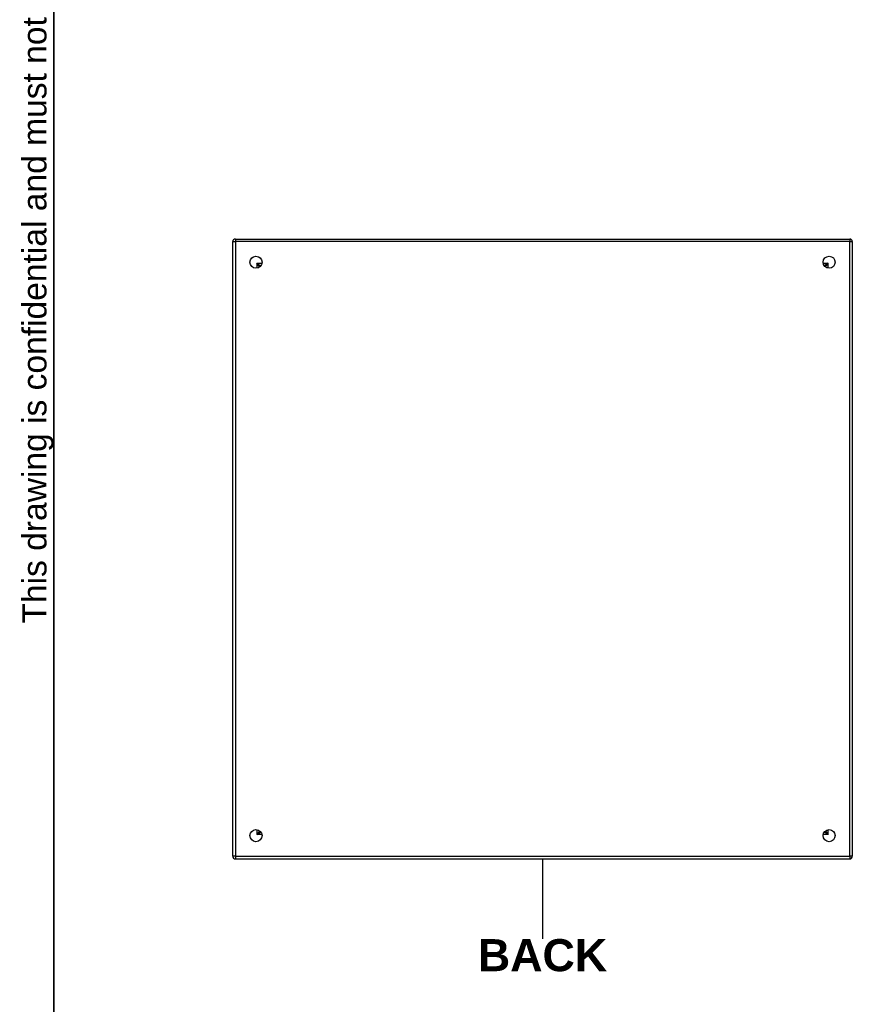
# Model space of a CAD drawing. Header units: inches. Extents: x 0 to 144, y -11 to 93.
# Tile 2 of 14: x 2 to 29, y 34 to 66. Entities that reach past the tile are written whole.
import ezdxf

# ---------------------------------------------------------------- set-up
doc = ezdxf.new("R2010")
doc.units = ezdxf.units.IN
doc.header["$LTSCALE"] = 8.616264
doc.header["$MEASUREMENT"] = 0
doc.layers.get('0').update_dxf_attribs({"lineweight": 25})
for name, color, linetype, lineweight in [('Sketch Geometry(ANSI)', 7, 'Continuous', 25), ('Symbols(ANSI)', 7, 'Continuous', 25), ('Visible Edges(ANSI)', 7, 'Continuous', 25), ('Visible Tangent Edges(ANSI)', 7, 'Continuous', 25)]:
    doc.layers.add(name, color=color, linetype=linetype, lineweight=lineweight)
doc.styles.add('Current-ANSI', font='arial.ttf')
doc.styles.add('Dimension-ANSI', font='arialbd.ttf')

# ---------------------------------------------------------------- blocks, each defined once
blk = doc.blocks.new('BACK')
at = {"layer": 'Sketch Geometry(ANSI)'}
blk.add_line((0, 0.15), (0, -0.15), dxfattribs=at)
at = {"layer": 'Symbols(ANSI)', "color": 7, "insert": (0, -0.2119), "char_height": 0.12, "attachment_point": 5, "style": 'Dimension-ANSI'}
blk.add_mtext('\\fArial|b1|i0;BACK', dxfattribs=at)
blk = doc.blocks.new('Borders 1_EXM - B (Inch)')
at = {"layer": 'Sketch Geometry(ANSI)', "linetype": 'Continuous', "lineweight": 35}
blk.add_line((0.3979, 10.5665), (0.3979, 0.2545), dxfattribs=at)
at = {"layer": 'Symbols(ANSI)', "color": 7, "insert": (0.3979, 5.4193), "char_height": 0.09, "attachment_point": 7, "rotation": 90, "style": 'Current-ANSI'}
blk.add_mtext('This drawing is confidential and must not be reproduced or used without the consent of EXM', dxfattribs=at)
at = {"layer": 'Symbols(ANSI)', "color": 7, "style": 'Current-ANSI'}
blk.add_attdef('FILENAME_AND_PATH_001', (6.0203, 10.7181), '', height=0.09, dxfattribs=at)

msp = doc.modelspace()

# ---------------------------------------------------------------- linework, layer by layer
at = {"layer": 'Visible Edges(ANSI)'}
for p, q in [((9.2925, 59.103), (29.1265, 59.103)), ((9.2085, 39.185), (9.2085, 59.019)), ((29.2106, 59.019), (29.2106, 39.185)), ((10.0747, 58.1963), (10.0747, 58.2058)), ((10.1057, 58.2368), (10.1152, 58.2368)), ((28.3038, 58.2368), (28.3133, 58.2368)), ((28.3443, 58.2058), (28.3443, 58.1963)), ((10.0747, 39.9982), (10.0747, 40.0077)), ((10.1152, 39.9672), (10.1057, 39.9672)), ((28.3133, 39.9672), (28.3038, 39.9672)), ((28.3443, 40.0077), (28.3443, 39.9982)), ((9.2925, 39.1009), (29.1265, 39.1009))]:
    msp.add_line(p, q, dxfattribs=at)
for centre in [(9.9586, 58.3529), (28.4605, 58.3529), (9.9586, 39.851), (28.4605, 39.851)]:
    msp.add_circle(centre, 0.195, dxfattribs=at)
for centre, radius, start, end in [((9.2925, 59.019), 0.084, 90, 180), ((29.1265, 59.019), 0.084, 0, 90), ((10.1057, 58.2058), 0.031, 90, 180), ((28.3133, 58.2058), 0.031, 0, 90), ((10.1057, 39.9982), 0.031, 180, 270), ((28.3133, 39.9982), 0.031, 270, 0), ((9.2925, 39.185), 0.084, 180, 270), ((29.1265, 39.185), 0.084, 270, 0)]:
    msp.add_arc(centre, radius, start, end, dxfattribs=at)
at = {"layer": 'Visible Tangent Edges(ANSI)'}
for p, q in [((9.2925, 59.103), (9.2925, 59.019)), ((29.1265, 59.103), (29.1265, 59.019)), ((9.2085, 59.019), (9.2925, 59.019)), ((9.2925, 59.019), (9.2925, 39.185)), ((29.1265, 59.019), (9.2925, 59.019)), ((29.1265, 59.019), (29.2106, 59.019)), ((29.1265, 39.185), (29.1265, 59.019)), ((9.9907, 58.3208), (10.1509, 58.3208)), ((9.9907, 58.3208), (10.1057, 58.2368)), ((10.0747, 58.2058), (9.9907, 58.3208)), ((9.9907, 58.3208), (9.9907, 58.1606)), ((28.2681, 58.3208), (28.4283, 58.3208)), ((28.4283, 58.3208), (28.3133, 58.2368)), ((28.3443, 58.2058), (28.4283, 58.3208)), ((28.4283, 58.1606), (28.4283, 58.3208)), ((9.9907, 40.0434), (9.9907, 39.8832)), ((28.4283, 39.8832), (28.4283, 40.0434)), ((10.0747, 39.9982), (9.9907, 39.8832)), ((9.9907, 39.8832), (10.1057, 39.9672)), ((10.1509, 39.8832), (9.9907, 39.8832)), ((28.4283, 39.8832), (28.2681, 39.8832)), ((28.4283, 39.8832), (28.3133, 39.9672)), ((28.3443, 39.9982), (28.4283, 39.8832)), ((9.2925, 39.185), (9.2085, 39.185)), ((9.2925, 39.185), (9.2925, 39.1009)), ((9.2925, 39.185), (29.1265, 39.185)), ((29.2106, 39.185), (29.1265, 39.185)), ((29.1265, 39.185), (29.1265, 39.1009))]:
    msp.add_line(p, q, dxfattribs=at)

# ---------------------------------------------------------------- block references
at = {"xscale": 8.6162636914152, "yscale": 8.6162636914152, "zscale": 8.6162636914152}
for name, p in [('Borders 1_EXM - B (Inch)', (0, 0)), ('BACK', (19.2095, 37.8119))]:
    msp.add_blockref(name, p, dxfattribs=at)

doc.saveas('drawing.dxf')
